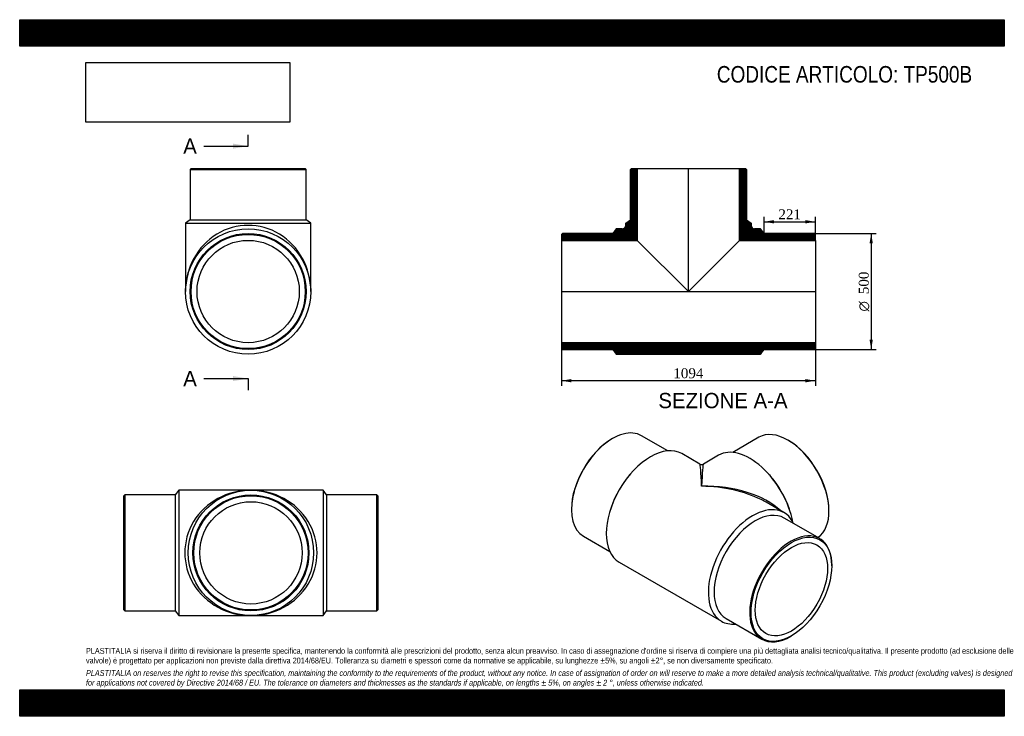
# Model space of a CAD drawing. Header units: millimetres. Extents: x 0 to 4243, y 0 to 3000.
import ezdxf
from ezdxf.enums import TextEntityAlignment as Align
from ezdxf.lldxf.tags import DXFTag

# ---------------------------------------------------------------- set-up
doc = ezdxf.new("R2010")
doc.units = ezdxf.units.MM
doc.header["$LTSCALE"] = 14.285714
for name, color, linetype in [('Default', 7, 'Continuous'), ('DV3_Default', 7, 'Continuous'), ('TP500B', 7, 'Continuous')]:
    doc.layers.add(name, color=color, linetype=linetype)
doc.styles.add('SEACAD_Solid_Edge_ANSI', font='seans.ttf')
doc.styles.add('SEACAD_Solid_Edge_ANSI1_Symbols', font='semeca1.ttf')
doc.styles.add('SEACAD_Times_New_Roman', font='times.ttf')
tags = doc.linetypes.add('CENTER2', pattern=[28.575, 19.05, -3.175, 3.175, -3.175]).pattern_tags.tags
tags[10:11] = [DXFTag(74, 4), DXFTag(75, 0), DXFTag(340, '0'), DXFTag(46, 0.0), DXFTag(50, 0.0), DXFTag(44, 0.0), DXFTag(45, 0.0)]
tags[8:9] = [DXFTag(74, 4), DXFTag(75, 0), DXFTag(340, '0'), DXFTag(46, 0.0), DXFTag(50, 0.0), DXFTag(44, 0.0), DXFTag(45, 0.0)]
tags[6:7] = [DXFTag(74, 4), DXFTag(75, 0), DXFTag(340, '0'), DXFTag(46, 0.0), DXFTag(50, 0.0), DXFTag(44, 0.0), DXFTag(45, 0.0)]
tags[4:5] = [DXFTag(74, 4), DXFTag(75, 0), DXFTag(340, '0'), DXFTag(46, 0.0), DXFTag(50, 0.0), DXFTag(44, 0.0), DXFTag(45, 0.0)]
doc.dimstyles.new('ANSImm', dxfattribs={"dimtxt": 42.857143, "dimasz": 42.857143, "dimexe": 21.428571, "dimexo": 0, "dimgap": 10.714286, "dimtad": 1, "dimdsep": 46, "dimtxsty": 'SEACAD_Times_New_Roman', "dimblk1": '_SE_FILLED', "dimblk2": '_SE_FILLED', "dimsah": 1, "dimcen": 21.428571, "dimazin": 0, "dimtfac": 0.85, "dimtdec": 3, "dimtofl": 0, "dimtmove": 0, "dimatfit": 3, "dimfxl": 1, "dimarcsym": 0})
picture_1 = doc.add_image_def('image1.jpg', size_in_pixel=(4302, 1260))

# ---------------------------------------------------------------- blocks, each defined once
blk = doc.blocks.new('SE')
at = {"layer": 'TP500B', "color": 7, "linetype": 'Continuous'}
for p, q in [((2554.6, 1196.1), (2551.8, 1194.5)), ((2792.6, 1143.2), (2679.6, 1208.5)), ((3185.5, 1201.6), (3072.4, 1136.3)), ((3313.3, 1187.6), (3310.5, 1189.2)), ((2931, 1086.4), (2853.6, 1131.1)), ((3011.4, 1124.2), (2946, 1086.4)), ((2636.4, 1048.7), (2631.8, 1043.6)), ((3233.2, 1036.7), (3228.7, 1041.8)), ((2377.8, 893.2), (2377.8, 889.9)), ((2548.5, 899.3), (2546.4, 892.8)), ((3293.5, 877.2), (3216, 921.9)), ((3318.7, 885.9), (3316.6, 892.3)), ((3447.5, 765.2), (3294.1, 853.7)), ((3487.3, 883), (3487.3, 886.3)), ((2429.6, 775.5), (2542.6, 710.2)), ((2583.6, 663.5), (3023.5, 409.5)), ((3499.3, 647.4), (3499.3, 650.7)), ((3044.1, 420.7), (3197.5, 332.1)), ((3322.5, 344.5), (3325.3, 346.2))]:
    blk.add_line(p, q, dxfattribs=at)
blk.add_arc((2938.5, 1099.4), 15, 240.2842, 299.2873, dxfattribs=at)
for centre, major_axis, ratio, start_param, end_param in [((2554.6, 992), (125, 216.5), 0.57735, 0, 3.141593), ((3310.5, 985.1), (-125, 216.5), 0.57735, 3.165797, 6.283185), ((2551.8, 993.6), (-123, -213), 0.57735, 3.926991, 5.497787), ((2718.6, 897.3), (-135, -233.8), 0.57735, 3.141593, 6.283185), ((3146.4, 890.4), (-135, 233.8), 0.57735, 4.166904, 6.283185), ((3313.3, 986.7), (123, -213), 0.57735, 0.785398, 2.356194), ((2938.5, 770.3), (7.6, -316.1), 0.023384, 2.341934, 3.127332), ((2938.5, 770.3), (-7.6, -316.1), 0.023384, 3.155853, 3.941251), ((2708, 903.4), (-125, -216.5), 0.57735, 4.372552, 5.052226), ((3157, 896.5), (-125, 216.5), 0.57735, 4.372552, 5.052226), ((2938.5, 770.3), (-392.4, -8.9), 0.561546, 3.652616, 4.69959), ((2938.5, 770.3), (-392.4, 8.9), 0.561546, 4.012828, 4.725188), ((3158.5, 643.4), (-135, -233.8), 0.57735, 2.754276, 6.283185), ((2938.5, 770.3), (-392.4, 8.9), 0.561546, 3.93979, 4.012828), ((3169.1, 637.2), (-125, -216.5), 0.57735, 3.141593, 6.283185), ((3322.5, 548.6), (-125, -216.5), 0.57735, 2.356194, 6.283185), ((3158.5, 643.4), (-135, -233.8), 0.57735, 0, 0.387317), ((3322.5, 548.6), (-125, -216.5), 0.57735, 0, 0.785398)]:
    blk.add_ellipse(centre, major_axis=major_axis, ratio=ratio, start_param=start_param, end_param=end_param, dxfattribs=at)
for major_axis in [(123, 213), (-110.1, -190.8)]:
    blk.add_ellipse((3325.3, 547), major_axis=major_axis, ratio=0.57735, dxfattribs=at)
blk = doc.blocks.new('SE1')
at = {"layer": 'TP500B', "color": 7, "linetype": 'Continuous'}
for p, q in [((738.5, 2359.4), (734.5, 2355.4)), ((734.5, 2355.4), (1234.5, 2355.4)), ((734.5, 2355.4), (734.5, 2138.4)), ((738.5, 2359.4), (1230.5, 2359.4)), ((1234.5, 2355.4), (1230.5, 2359.4)), ((1234.5, 2138.4), (1234.5, 2355.4)), ((734.5, 2138.4), (714.5, 2123.4)), ((714.5, 2123.4), (1254.5, 2123.4)), ((714.5, 2123.4), (714.5, 1829.4)), ((734.5, 2138.4), (1234.5, 2138.4)), ((1254.5, 2123.4), (1234.5, 2138.4)), ((1254.5, 1829.4), (1254.5, 2123.4))]:
    blk.add_line(p, q, dxfattribs=at)
for radius in [270, 250, 246, 220.3]:
    blk.add_circle((984.5, 1829.4), radius, dxfattribs=at)
blk.add_ellipse((984.5, 1829.4), major_axis=(0, -285), ratio=0.947368, start_param=1.570796, end_param=4.712389, dxfattribs=at)
blk = doc.blocks.new('SE3')
at = {"color": 7, "linetype": 'Continuous', "style": 'SEACAD_Solid_Edge_ANSI'}
blk.add_text('A', height=65.7, dxfattribs=at).set_placement((704.7, 2488.4), align=Align.TOP_LEFT)
blk = doc.blocks.new('SE4')
at = {"color": 7, "linetype": 'Continuous', "style": 'SEACAD_Solid_Edge_ANSI'}
blk.add_text('A', height=65.7, dxfattribs=at).set_placement((704.7, 1487.4), align=Align.TOP_LEFT)
blk = doc.blocks.new('SEANNOT_GROUP')
at = {"linetype": 'Continuous'}
blk.add_hatch(color=7, dxfattribs=at).paths.add_polyline_path([(918.8, 2444.6), (984.5, 2455.5), (918.8, 2466.5)])
at = {"color": 7, "linetype": 'Continuous'}
blk.add_lwpolyline([(794.1, 2455.5), (984.5, 2455.5)], dxfattribs=at)
blk = doc.blocks.new('SEANNOT_GROUP1')
at = {"linetype": 'Continuous'}
blk.add_hatch(color=7, dxfattribs=at).paths.add_polyline_path([(918.8, 1443.6), (984.5, 1454.5), (918.8, 1465.5)])
at = {"color": 7, "linetype": 'Continuous'}
blk.add_lwpolyline([(794.1, 1454.5), (984.5, 1454.5)], dxfattribs=at)
blk = doc.blocks.new('SE2')
at = {"layer": 'Default', "color": 7, "linetype": 'CENTER2'}
for p, q in [((984.5, 2455.5), (984.5, 2504.8)), ((984.5, 1454.5), (984.5, 1405.2))]:
    blk.add_line(p, q, dxfattribs=at)
at = {"layer": 'Default', "color": 7, "linetype": 'CENTER2', "const_width": 0.0001}
blk.add_lwpolyline([(984.5, 2455.5), (984.5, 1454.5)], dxfattribs=at)
at = {"layer": 'Default'}
for name in ['SE3', 'SEANNOT_GROUP', 'SE4', 'SEANNOT_GROUP1']:
    blk.add_blockref(name, (0, 0), dxfattribs=at)
blk = doc.blocks.new('SE5')
at = {"layer": 'TP500B', "linetype": 'Continuous'}
h = blk.add_hatch(dxfattribs=at)
h.set_pattern_fill('LINE', scale=0.629921, angle=45, style=0)
edge = h.paths.add_edge_path()
edge.add_line((2334.7, 2049.7), (2661.4, 2049.7))
edge.add_line((2661.4, 2049.7), (2661.4, 2359.4))
edge.add_line((2661.4, 2359.4), (2635.7, 2359.4))
edge.add_line((2635.7, 2359.4), (2631.7, 2355.4))
edge.add_line((2631.7, 2355.4), (2631.7, 2138.4))
edge.add_line((2631.7, 2138.4), (2611.7, 2123.4))
edge.add_line((2611.7, 2123.4), (2611.7, 2114.4))
edge.add_arc((2596.7, 2114.4), 15, 270, 360, ccw=False)
edge.add_line((2596.7, 2099.4), (2570.7, 2099.4))
edge.add_line((2570.7, 2099.4), (2555.7, 2079.4))
edge.add_line((2555.7, 2079.4), (2338.7, 2079.4))
edge.add_line((2338.7, 2079.4), (2334.7, 2075.4))
edge.add_line((2334.7, 2075.4), (2334.7, 2049.7))
h = blk.add_hatch(dxfattribs=at)
h.set_pattern_fill('LINE', scale=0.629921, angle=45, style=0)
edge = h.paths.add_edge_path()
edge.add_line((3102, 2049.7), (3428.7, 2049.7))
edge.add_line((3428.7, 2049.7), (3428.7, 2075.4))
edge.add_line((3428.7, 2075.4), (3424.7, 2079.4))
edge.add_line((3424.7, 2079.4), (3207.7, 2079.4))
edge.add_line((3207.7, 2079.4), (3192.7, 2099.4))
edge.add_line((3192.7, 2099.4), (3166.7, 2099.4))
edge.add_arc((3166.7, 2114.4), 15, 180, 270, ccw=False)
edge.add_line((3151.7, 2114.4), (3151.7, 2123.4))
edge.add_line((3151.7, 2123.4), (3131.7, 2138.4))
edge.add_line((3131.7, 2138.4), (3131.7, 2355.4))
edge.add_line((3131.7, 2355.4), (3127.7, 2359.4))
edge.add_line((3127.7, 2359.4), (3102, 2359.4))
edge.add_line((3102, 2359.4), (3102, 2049.7))
h = blk.add_hatch(dxfattribs=at)
h.set_pattern_fill('LINE', scale=0.629921, angle=45, style=0)
h.paths.add_polyline_path([(3428.7, 1583.4), (3428.7, 1609.1), (2334.7, 1609.1), (2334.7, 1583.4), (2338.7, 1579.4), (2555.7, 1579.4), (2570.7, 1559.4), (3192.7, 1559.4), (3207.7, 1579.4), (3424.7, 1579.4)])
at = {"layer": 'DV3_Default', "color": 7, "linetype": 'CENTER2'}
for p, q in [((2881.7, 1827.7), (2881.7, 2361.2)), ((2332.9, 1829.4), (3430.4, 1829.4))]:
    blk.add_line(p, q, dxfattribs=at)
at = {"layer": 'TP500B', "color": 7, "linetype": 'Continuous'}
for p, q in [((2631.7, 2355.4), (2635.7, 2359.4)), ((2631.7, 2138.4), (2631.7, 2355.4)), ((2635.7, 2359.4), (2661.4, 2359.4)), ((2661.4, 2359.4), (3102, 2359.4)), ((2661.4, 2359.4), (2661.4, 2049.7)), ((3102, 2049.7), (3102, 2359.4)), ((3102, 2359.4), (3127.7, 2359.4)), ((3127.7, 2359.4), (3131.7, 2355.4)), ((3131.7, 2355.4), (3131.7, 2138.4)), ((2611.7, 2123.4), (2631.7, 2138.4)), ((2611.7, 2114.4), (2611.7, 2123.4)), ((3131.7, 2138.4), (3151.7, 2123.4)), ((3151.7, 2123.4), (3151.7, 2114.4)), ((2334.7, 2075.4), (2338.7, 2079.4)), ((2555.7, 2079.4), (2338.7, 2079.4)), ((2570.7, 2099.4), (2555.7, 2079.4)), ((2596.7, 2099.4), (2570.7, 2099.4)), ((3192.7, 2099.4), (3166.7, 2099.4)), ((3207.7, 2079.4), (3192.7, 2099.4)), ((3424.7, 2079.4), (3207.7, 2079.4)), ((3424.7, 2079.4), (3428.7, 2075.4)), ((2334.7, 2075.4), (2334.7, 2049.7)), ((2334.7, 2049.7), (2334.7, 1609.1)), ((2334.7, 2049.7), (2661.4, 2049.7)), ((2661.4, 2049.7), (2881.7, 1829.4)), ((2881.7, 1829.4), (3102, 2049.7)), ((3102, 2049.7), (3428.7, 2049.7)), ((3428.7, 2049.7), (3428.7, 2075.4)), ((3428.7, 2049.7), (3428.7, 1609.1)), ((3428.7, 1609.1), (2334.7, 1609.1)), ((2334.7, 1609.1), (2334.7, 1583.4)), ((2338.7, 1579.4), (2334.7, 1583.4)), ((2338.7, 1579.4), (2555.7, 1579.4)), ((2555.7, 1579.4), (2570.7, 1559.4)), ((3192.7, 1559.4), (3207.7, 1579.4)), ((3207.7, 1579.4), (3424.7, 1579.4)), ((3428.7, 1583.4), (3424.7, 1579.4)), ((3428.7, 1583.4), (3428.7, 1609.1)), ((2570.7, 1559.4), (3192.7, 1559.4))]:
    blk.add_line(p, q, dxfattribs=at)
for centre, start, end in [((2596.7, 2114.4), 270, 0), ((3166.7, 2114.4), 180, 270)]:
    blk.add_arc(centre, 15, start, end, dxfattribs=at)
blk = doc.blocks.new('GDimGGroup')
at = {"layer": 'Default', "linetype": 'Continuous'}
for points in [[(3676.4, 2036.6), (3669.3, 2079.4), (3662.1, 2036.6)], [(3676.4, 1622.3), (3662.1, 1622.3), (3669.3, 1579.4)]]:
    blk.add_hatch(color=7, dxfattribs=at).paths.add_polyline_path(points)
at = {"layer": 'Default', "color": 7, "linetype": 'Continuous'}
for p, q in [((3424.7, 2079.4), (3690.7, 2079.4)), ((3669.3, 2079.4), (3669.3, 1579.4)), ((3424.7, 1579.4), (3690.7, 1579.4))]:
    blk.add_line(p, q, dxfattribs=at)
for s, height, style, p in [('500', 42.86, 'SEACAD_Times_New_Roman', (3615.7, 1818)), ('O', 42.9, 'SEACAD_Solid_Edge_ANSI1_Symbols', (3615.7, 1743.4))]:
    blk.add_text(s, height=height, rotation=90, dxfattribs=dict(at, style=style)).set_placement(p, align=Align.TOP_LEFT)
blk = doc.blocks.new('DMBLK44')
at = {"layer": 'Default', "linetype": 'Continuous'}
for points in [[(2377.5, 1438.1), (2377.5, 1452.4), (2334.7, 1445.2)], [(3385.8, 1438.1), (3428.7, 1445.2), (3385.8, 1452.4)]]:
    blk.add_hatch(color=7, dxfattribs=at).paths.add_polyline_path(points)
at = {"layer": 'Default', "color": 7, "linetype": 'Continuous'}
for p, q in [((2334.7, 1829.4), (2334.7, 1423.8)), ((3428.7, 1829.4), (3428.7, 1423.8)), ((3428.7, 1445.2), (2334.7, 1445.2))]:
    blk.add_line(p, q, dxfattribs=at)
at = {"layer": 'Default', "color": 7, "linetype": 'Continuous', "style": 'SEACAD_Times_New_Roman'}
blk.add_text('1094', height=42.86, dxfattribs=at).set_placement((2816.7, 1498.8), align=Align.TOP_LEFT)
blk = doc.blocks.new('_SE_FILLED')
at = {"color": 0}
blk.add_line((0, 0), (-1, 0), dxfattribs=at)
blk.add_solid([(0, 0), (-1, -0.1665), (-1, 0.1665), (0, 0)], dxfattribs=at)
blk = doc.blocks.new('DMBLK45')
at = {"layer": 'Default', "linetype": 'Continuous'}
for points in [[(3250.5, 2136.8), (3207.7, 2129.7), (3250.5, 2122.6)], [(3385.8, 2136.8), (3385.8, 2122.6), (3428.7, 2129.7)]]:
    blk.add_hatch(color=7, dxfattribs=at).paths.add_polyline_path(points)
at = {"layer": 'Default', "color": 7, "linetype": 'Continuous'}
for p, q in [((3207.7, 2079.4), (3207.7, 2151.1)), ((3207.7, 2129.7), (3428.7, 2129.7)), ((3428.7, 2075.4), (3428.7, 2151.1))]:
    blk.add_line(p, q, dxfattribs=at)
at = {"layer": 'Default', "color": 7, "linetype": 'Continuous', "style": 'SEACAD_Times_New_Roman'}
blk.add_text('221', height=42.86, dxfattribs=at).set_placement((3269.4, 2183.3), align=Align.TOP_LEFT)
blk = doc.blocks.new('SE6')
at = {"layer": 'TP500B', "color": 7, "linetype": 'Continuous'}
for p, q in [((453.4, 953.8), (449.4, 949.8)), ((449.4, 457.8), (449.4, 949.8)), ((453.4, 953.8), (453.4, 453.8)), ((670.4, 953.8), (453.4, 953.8)), ((685.4, 973.8), (670.4, 953.8)), ((670.4, 953.8), (670.4, 453.8)), ((685.4, 973.8), (685.4, 433.8)), ((996.4, 973.8), (685.4, 973.8)), ((1307.4, 973.8), (996.4, 973.8)), ((1307.4, 973.8), (1307.4, 433.8)), ((1322.4, 953.8), (1307.4, 973.8)), ((1322.4, 953.8), (1322.4, 453.8)), ((1539.4, 953.8), (1322.4, 953.8)), ((1539.4, 453.8), (1539.4, 953.8)), ((1543.4, 949.8), (1539.4, 953.8)), ((1543.4, 949.8), (1543.4, 457.8)), ((449.4, 457.8), (453.4, 453.8)), ((453.4, 453.8), (670.4, 453.8)), ((670.4, 453.8), (685.4, 433.8)), ((685.4, 433.8), (996.4, 433.8)), ((996.4, 433.8), (1307.4, 433.8)), ((1307.4, 433.8), (1322.4, 453.8)), ((1322.4, 453.8), (1539.4, 453.8)), ((1539.4, 453.8), (1543.4, 457.8))]:
    blk.add_line(p, q, dxfattribs=at)
for radius in [270, 250, 246, 220.3]:
    blk.add_circle((996.4, 703.8), radius, dxfattribs=at)
for major_axis in [(285, 0), (-285, 0)]:
    blk.add_ellipse((996.4, 703.8), major_axis=major_axis, ratio=0.947368, start_param=1.570796, end_param=4.712389, dxfattribs=at)

msp = doc.modelspace()

# ---------------------------------------------------------------- hatches: boundary and pattern name
at = {"layer": 'Default', "linetype": 'Continuous'}
h = msp.add_hatch(dxfattribs=at)
h.set_pattern_fill('LINE', scale=0.6299213, angle=45, style=0)
h.paths.add_polyline_path([(4242.857, 2885.714), (4242.857, 3000), (0, 3000), (0, 2885.714)])
for points in [[(4242.857, 2885.714), (4242.857, 3000), (0, 3000), (0, 2885.714)], [(4242.857, 0), (4242.857, 114.286), (0, 114.286), (0, 0)]]:
    msp.add_hatch(color=7, dxfattribs=at).paths.add_polyline_path(points)
h = msp.add_hatch(dxfattribs=at)
h.set_pattern_fill('LINE', scale=0.629921, angle=45, style=0)
h.paths.add_polyline_path([(4242.857, 0), (4242.857, 114.286), (0, 114.286), (0, 0)])

# ---------------------------------------------------------------- linework, layer by layer
at = {"layer": 'Default', "color": 7, "linetype": 'Continuous'}
for p, q in [((0, 3000), (4242.857, 3000)), ((0, 2885.714), (0, 3000)), ((4242.857, 3000), (4242.857, 2885.714)), ((4242.857, 2885.714), (0, 2885.714)), ((0, 114.286), (4242.857, 114.286)), ((0, 0), (0, 114.286)), ((4242.857, 114.286), (4242.857, 0)), ((4242.857, 0), (0, 0))]:
    msp.add_line(p, q, dxfattribs=at)

# ---------------------------------------------------------------- block references
at = {"layer": 'Default'}
for name in ['SE2', 'SE1', 'SE5', 'GDimGGroup', 'SE', 'SE6']:
    msp.add_blockref(name, (0, 0), dxfattribs=at)

# ---------------------------------------------------------------- texts
at = {"layer": 'Default', "color": 7, "linetype": 'Continuous', "style": 'SEACAD_Solid_Edge_ANSI'}
msp.add_text('SEZIONE A-A', height=65.71429, dxfattribs=at).set_placement((2752.171, 1392.703), align=Align.TOP_LEFT)
at = {"layer": 'Default', "attachment_point": 1}
for s, insert, char_height, width in [('{\\fArial Narrow|b0||i0||c0|p34;\\C7;\\H71.42857143;\\W1.;CODICE ARTICOLO: TP500B}', (3004.088, 2800.479), 71.42857, 1186.71122), ("{\\fArial Narrow|b0||i0||c0|p34;\\C7;\\H25.;\\W1.;PLASTITALIA si riserva il diritto di revisionare la presente specifica, mantenendo la conformità alle prescrizioni del prodotto, senza alcun preavviso. In caso di assegnazione d'ordine si riserva di compiere una più dettagliata analisi tecnico/qualitativa. Il presente prodotto (ad esclusione delle \\P}{\\fArial Narrow|b0||i0||c0|p34;\\C7;\\H25.;\\W1.;valvole) è progettato per applicazioni non previste dalla direttiva 2014/68/EU. Tolleranza su diametri e spessori come da normative se applicabile, su lunghezze ±5%, su angoli ±2°, se non diversamente specificato.\\P}{\\fArial Narrow|b0||i0||c0|p34;\\C7;\\H7.142857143;\\W1.;   \\P}{\\fArial Narrow|b0||i1||c0|p34;\\C7;\\H25.;\\W1.;PLASTITALIA on reserves the right to revise this specification, maintaining the conformity to the requirements of the product, without any notice. In case of assignation of order on will reserve to make a more detailed analysis technical/qualitative. This product (excluding valves) is designed \\P}{\\fArial Narrow|b0||i1||c0|p34;\\C7;\\H25.;\\W1.;for applications not covered by Directive 2014/68 / EU. The tolerance on diameters and thicknesses as the standards if applicable, on lengths ± 5%, on angles ± 2 °, unless otherwise indicated.\\P}", (285.714, 294.32), 25, 3671.42857)]:
    msp.add_mtext(s, dxfattribs=dict(at, insert=insert, char_height=char_height, width=width))

# ---------------------------------------------------------------- dimensions: what is measured, and where the dimension line sits
at = {"layer": 'Default', "color": 7, "linetype": 'Continuous'}
for base, p1, p2, picture, middle in [((3428.66, 2129.698), (3207.66, 2079.447), (3428.66, 2075.447), 'DMBLK45', (3318.16, 2129.698)), ((2334.66, 1445.243), (3428.66, 1829.447), (2334.66, 1829.447), 'DMBLK44', (2881.66, 1445.243))]:
    dim = msp.add_linear_dim(base=base, p1=p1, p2=p2, text='\\A1;<>', dimstyle='ANSImm', dxfattribs=at)
    dim.commit()
    dim.dimension.update_dxf_attribs({"geometry": picture, "text_midpoint": middle, "dimtype": 160})

# ---------------------------------------------------------------- pictures from other files: only their frames are drawn
image = msp.add_image(picture_1, insert=(285.714, 2558.617), size_in_units=(877.959, 257.143))
image.dxf.flags = 7

doc.saveas('drawing.dxf')
